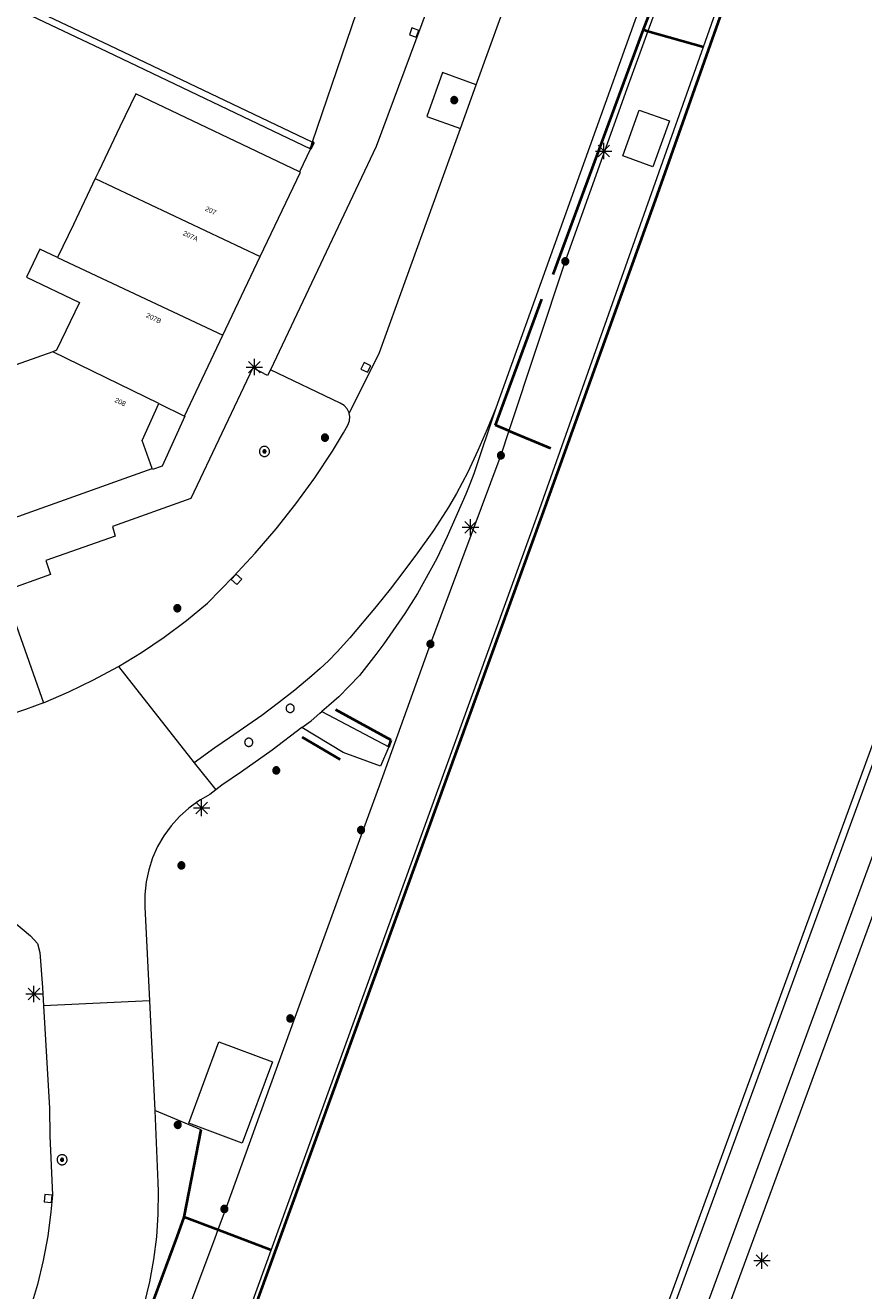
# Model space of a CAD drawing. Header units: metres. Extents: x 135779 to 137489, y 452643 to 455118.
# Tile 24 of 256: x 136281 to 136332, y 453031 to 453108. Entities that reach past the tile are written whole.
import ezdxf
from ezdxf.enums import TextEntityAlignment as Align

# ---------------------------------------------------------------- set-up
doc = ezdxf.new("R2010")
doc.units = ezdxf.units.M
doc.linetypes.add('DGN_Style_3', pattern=[78.572352, 56.123108, -22.449243])
doc.linetypes.add('DGN_Style_4', pattern=[89.853097, 44.898487, -22.449243, 0.056123, -22.449243])
for name, color, linetype, lineweight in [('KTop_BTD_Groenvoorziening', 62, 'Continuous', 13), ('KTop_BTD_Groenvoorziening_planten', 62, 'Continuous', 13), ('KTop_NAR_Huisnummer (t)', 7, 'Continuous', 13), ('KTop_OBW_Overig Plus', 1, 'Continuous', 13), ('KTop_PAL_Afsluitpaal', 222, 'Continuous', 13), ('KTop_PAL_Lichtmast', 40, 'Continuous', 13), ('KTop_PND_Grondvlaksituatie van BAG-pand [tachy]', 1, 'Continuous', 13), ('KTop_PND_Pandscheiding', 40, 'Continuous', 13), ('KTop_PUT_Inspectie- of rioolput', 15, 'Continuous', 13), ('KTop_PUT_Kolk', 15, 'Continuous', 13), ('KTop_SHD_Damwand (l)', 1, 'Continuous', 40), ('KTop_SHD_Hek (l)', 15, 'DGN_Style_4', 40), ('KTop_SHD_Kademuur', 16, 'Continuous', 13), ('KTop_SHD_Muur', 15, 'Continuous', 13), ('KTop_SHD_Muur (l)', 15, 'Continuous', 40), ('KTop_VGO_Boom', 92, 'Continuous', 13), ('KTop_VGO_Haag (l)', 92, 'DGN_Style_3', 40), ('KTop_WGD_Parkeervlak', 251, 'Continuous', 13), ('KTop_WGD_Rijbaan_Lokale weg', 251, 'Continuous', 13), ('KTop_WGD_Rijbaan_Lokale weg_verkeersdrempel', 40, 'Continuous', 13), ('KTop_WGD_Voetpad', 251, 'Continuous', 13)]:
    doc.layers.add(name, color=color, linetype=linetype, lineweight=lineweight)
doc.styles.add('Style-ROVU', font='ROVU.shx')

# ---------------------------------------------------------------- blocks, each defined once
blk = doc.blocks.new('PAL_Lichtmast')
at = {"layer": 'KTop_PAL_Lichtmast'}
for p, q in [((-0.354, -0.354), (0.354, 0.354)), ((0.354, -0.354), (-0.354, 0.354)), ((0, -0.5), (0, 0.5)), ((-0.5, 0), (0.5, 0))]:
    blk.add_line(p, q, dxfattribs=at)
blk = doc.blocks.new('PAL_Afsluitpaal')
at = {"layer": 'KTop_PAL_Afsluitpaal', "flags": 128}
blk.add_lwpolyline([(0.25, 0), (0.249, 0.026), (0.245, 0.052), (0.238, 0.077), (0.228, 0.102), (0.217, 0.125), (0.202, 0.147), (0.186, 0.167), (0.167, 0.186), (0.147, 0.202), (0.125, 0.217), (0.102, 0.228), (0.077, 0.238), (0.052, 0.245), (0.026, 0.249), (0, 0.25), (-0.026, 0.249), (-0.052, 0.245), (-0.077, 0.238), (-0.102, 0.228), (-0.125, 0.217), (-0.147, 0.202), (-0.167, 0.186), (-0.186, 0.167), (-0.202, 0.147), (-0.217, 0.125), (-0.228, 0.102), (-0.238, 0.077), (-0.245, 0.052), (-0.249, 0.026), (-0.25, 0), (-0.249, -0.026), (-0.245, -0.052), (-0.238, -0.077), (-0.228, -0.102), (-0.217, -0.125), (-0.202, -0.147), (-0.186, -0.167), (-0.167, -0.186), (-0.147, -0.202), (-0.125, -0.217), (-0.102, -0.228), (-0.077, -0.238), (-0.052, -0.245), (-0.026, -0.249), (0, -0.25), (0.026, -0.249), (0.052, -0.245), (0.077, -0.238), (0.102, -0.228), (0.125, -0.217), (0.147, -0.202), (0.167, -0.186), (0.186, -0.167), (0.202, -0.147), (0.217, -0.125), (0.228, -0.102), (0.238, -0.077), (0.245, -0.052), (0.249, -0.026), (0.25, 0)], dxfattribs=at)
blk = doc.blocks.new('PUT_Inspectie-_of_rioolput')
at = {"layer": 'KTop_PUT_Inspectie- of rioolput', "flags": 128}
for points in [[(0.31, 0), (0.308, 0.032), (0.303, 0.064), (0.294, 0.095), (0.283, 0.126), (0.268, 0.155), (0.25, 0.182), (0.23, 0.207), (0.207, 0.23), (0.182, 0.25), (0.154, 0.268), (0.126, 0.283), (0.095, 0.294), (0.064, 0.303), (0.032, 0.308), (0, 0.309), (-0.032, 0.308), (-0.064, 0.303), (-0.096, 0.294), (-0.126, 0.283), (-0.155, 0.268), (-0.182, 0.25), (-0.207, 0.23), (-0.23, 0.207), (-0.25, 0.182), (-0.268, 0.154), (-0.283, 0.126), (-0.294, 0.095), (-0.303, 0.064), (-0.308, 0.032), (-0.309, 0), (-0.308, -0.032), (-0.303, -0.064), (-0.294, -0.096), (-0.283, -0.126), (-0.268, -0.155), (-0.25, -0.182), (-0.23, -0.207), (-0.207, -0.23), (-0.182, -0.25), (-0.155, -0.268), (-0.126, -0.283), (-0.096, -0.294), (-0.064, -0.303), (-0.032, -0.308), (0, -0.309), (0.032, -0.308), (0.064, -0.303), (0.095, -0.294), (0.126, -0.283), (0.155, -0.268), (0.182, -0.25), (0.207, -0.23), (0.23, -0.207), (0.25, -0.182), (0.268, -0.155), (0.283, -0.126), (0.294, -0.096), (0.303, -0.064), (0.308, -0.032), (0.31, 0)], [(0.095, 0), (0.094, 0.009), (0.092, 0.019), (0.09, 0.029), (0.086, 0.038), (0.082, 0.047), (0.076, 0.055), (0.07, 0.063), (0.063, 0.07), (0.055, 0.076), (0.047, 0.082), (0.038, 0.086), (0.029, 0.09), (0.019, 0.092), (0.009, 0.094), (0, 0.094), (-0.01, 0.094), (-0.02, 0.092), (-0.029, 0.09), (-0.039, 0.086), (-0.048, 0.082), (-0.056, 0.076), (-0.064, 0.07), (-0.071, 0.063), (-0.077, 0.055), (-0.082, 0.047), (-0.087, 0.038), (-0.09, 0.029), (-0.093, 0.019), (-0.094, 0.009), (-0.095, 0), (-0.094, -0.01), (-0.093, -0.02), (-0.09, -0.029), (-0.087, -0.039), (-0.082, -0.048), (-0.077, -0.056), (-0.071, -0.064), (-0.064, -0.071), (-0.056, -0.077), (-0.047, -0.082), (-0.039, -0.087), (-0.029, -0.09), (-0.02, -0.093), (-0.01, -0.094), (0, -0.095), (0.009, -0.094), (0.019, -0.093), (0.029, -0.09), (0.038, -0.087), (0.047, -0.082), (0.055, -0.077), (0.063, -0.071), (0.07, -0.064), (0.076, -0.056), (0.082, -0.047), (0.086, -0.039), (0.09, -0.029), (0.092, -0.02), (0.094, -0.01), (0.095, 0)], [(0.035, 0), (0.034, 0.003), (0.034, 0.007), (0.033, 0.01), (0.031, 0.014), (0.03, 0.017), (0.028, 0.02), (0.026, 0.023), (0.023, 0.026), (0.02, 0.028), (0.017, 0.03), (0.014, 0.031), (0.01, 0.033), (0.007, 0.034), (0.003, 0.034), (0, 0.034), (-0.004, 0.034), (-0.007, 0.034), (-0.011, 0.033), (-0.014, 0.031), (-0.018, 0.03), (-0.021, 0.028), (-0.023, 0.026), (-0.026, 0.023), (-0.028, 0.02), (-0.03, 0.017), (-0.032, 0.014), (-0.033, 0.01), (-0.034, 0.007), (-0.035, 0.003), (-0.035, 0), (-0.035, -0.004), (-0.034, -0.007), (-0.033, -0.011), (-0.032, -0.014), (-0.03, -0.018), (-0.028, -0.021), (-0.026, -0.023), (-0.023, -0.026), (-0.021, -0.028), (-0.017, -0.03), (-0.014, -0.032), (-0.011, -0.033), (-0.007, -0.034), (-0.004, -0.035), (0, -0.035), (0.003, -0.035), (0.007, -0.034), (0.01, -0.033), (0.014, -0.032), (0.017, -0.03), (0.02, -0.028), (0.023, -0.026), (0.026, -0.023), (0.028, -0.021), (0.03, -0.017), (0.031, -0.014), (0.033, -0.011), (0.034, -0.007), (0.034, -0.004), (0.035, 0)], [(0.01, 0.02), (0.007, 0.02), (0.005, 0.021), (0.003, 0.022), (0.001, 0.022), (-0.001, 0.022), (-0.004, 0.022), (-0.006, 0.021), (-0.008, 0.02), (-0.01, 0.019), (-0.012, 0.018), (-0.014, 0.017), (-0.016, 0.015), (-0.017, 0.013), (-0.019, 0.012), (-0.02, 0.009), (-0.021, 0.007), (-0.022, 0.005), (-0.022, 0.003), (-0.022, 0.001), (-0.022, -0.001), (-0.022, -0.004), (-0.022, -0.006), (-0.021, -0.008), (-0.02, -0.01), (-0.019, -0.012), (-0.017, -0.014), (-0.016, -0.016), (-0.014, -0.017), (-0.012, -0.019), (-0.01, -0.02), (-0.008, -0.021), (-0.006, -0.022), (-0.003, -0.022), (-0.001, -0.022), (0.001, -0.022), (0.003, -0.022), (0.005, -0.022), (0.008, -0.021), (0.01, -0.02), (0.012, -0.019), (0.014, -0.017), (0.015, -0.016), (0.017, -0.014), (0.018, -0.012), (0.02, -0.01), (0.02, -0.008), (0.021, -0.006), (0.022, -0.003), (0.022, -0.001), (0.022, 0.001), (0.022, 0.003), (0.021, 0.005), (0.02, 0.008), (0.019, 0.01), (0.018, 0.012), (0.017, 0.014), (0.015, 0.015), (0.013, 0.017), (0.012, 0.018), (0.01, 0.02)]]:
    blk.add_lwpolyline(points, dxfattribs=at)
blk = doc.blocks.new('PUT_Kolk')
at = {"layer": 'KTop_PUT_Kolk', "flags": 128}
blk.add_lwpolyline([(0.225, -0.225), (0.225, 0.225), (-0.225, 0.225), (-0.225, -0.225), (0.225, -0.225)], dxfattribs=at)
blk = doc.blocks.new('VGO_Boom')
at = {"layer": 'KTop_VGO_Boom', "flags": 128}
for points in [[(0.215, 0), (0.214, 0.022), (0.21, 0.045), (0.204, 0.066), (0.196, 0.087), (0.186, 0.108), (0.174, 0.126), (0.16, 0.144), (0.144, 0.16), (0.126, 0.174), (0.107, 0.186), (0.087, 0.196), (0.066, 0.204), (0.045, 0.21), (0.022, 0.214), (-0.001, 0.215), (-0.023, 0.214), (-0.045, 0.21), (-0.067, 0.204), (-0.088, 0.196), (-0.108, 0.186), (-0.127, 0.174), (-0.144, 0.16), (-0.16, 0.144), (-0.174, 0.126), (-0.187, 0.107), (-0.197, 0.087), (-0.205, 0.066), (-0.211, 0.045), (-0.214, 0.022), (-0.215, -0.001), (-0.214, -0.023), (-0.211, -0.045), (-0.205, -0.067), (-0.197, -0.088), (-0.187, -0.108), (-0.174, -0.127), (-0.16, -0.144), (-0.144, -0.16), (-0.127, -0.174), (-0.108, -0.187), (-0.088, -0.197), (-0.067, -0.205), (-0.045, -0.211), (-0.023, -0.214), (0, -0.215), (0.022, -0.214), (0.045, -0.211), (0.066, -0.205), (0.087, -0.197), (0.108, -0.187), (0.126, -0.174), (0.144, -0.16), (0.16, -0.144), (0.174, -0.127), (0.186, -0.108), (0.196, -0.088), (0.204, -0.067), (0.21, -0.045), (0.214, -0.023), (0.215, -0.001)], [(0.155, 0), (0.154, 0.016), (0.152, 0.032), (0.147, 0.048), (0.142, 0.063), (0.134, 0.078), (0.125, 0.091), (0.115, 0.104), (0.104, 0.115), (0.091, 0.125), (0.077, 0.134), (0.063, 0.142), (0.048, 0.147), (0.032, 0.152), (0.016, 0.154), (-0.001, 0.155), (-0.017, 0.154), (-0.033, 0.152), (-0.048, 0.147), (-0.064, 0.142), (-0.078, 0.134), (-0.092, 0.125), (-0.104, 0.115), (-0.116, 0.104), (-0.126, 0.091), (-0.135, 0.077), (-0.142, 0.063), (-0.148, 0.048), (-0.152, 0.032), (-0.155, 0.016), (-0.155, -0.001), (-0.155, -0.017), (-0.152, -0.033), (-0.148, -0.048), (-0.142, -0.064), (-0.135, -0.078), (-0.126, -0.092), (-0.116, -0.104), (-0.104, -0.116), (-0.092, -0.126), (-0.078, -0.135), (-0.064, -0.142), (-0.048, -0.148), (-0.033, -0.152), (-0.017, -0.155), (0, -0.155), (0.016, -0.155), (0.032, -0.152), (0.048, -0.148), (0.063, -0.142), (0.078, -0.135), (0.091, -0.126), (0.104, -0.116), (0.115, -0.104), (0.125, -0.092), (0.134, -0.078), (0.142, -0.064), (0.147, -0.048), (0.152, -0.033), (0.154, -0.017), (0.155, -0.001)], [(0.095, 0), (0.094, 0.01), (0.093, 0.02), (0.09, 0.029), (0.087, 0.039), (0.082, 0.048), (0.077, 0.056), (0.071, 0.064), (0.064, 0.071), (0.056, 0.077), (0.047, 0.082), (0.039, 0.087), (0.029, 0.09), (0.02, 0.093), (0.01, 0.094), (-0.001, 0.095), (-0.01, 0.094), (-0.02, 0.093), (-0.03, 0.09), (-0.039, 0.087), (-0.048, 0.082), (-0.056, 0.077), (-0.064, 0.071), (-0.071, 0.064), (-0.077, 0.056), (-0.083, 0.047), (-0.087, 0.039), (-0.091, 0.029), (-0.093, 0.02), (-0.095, 0.01), (-0.095, -0.001), (-0.095, -0.01), (-0.093, -0.02), (-0.091, -0.03), (-0.087, -0.039), (-0.083, -0.048), (-0.077, -0.056), (-0.071, -0.064), (-0.064, -0.071), (-0.056, -0.077), (-0.048, -0.083), (-0.039, -0.087), (-0.03, -0.091), (-0.02, -0.093), (-0.01, -0.095), (0, -0.095), (0.01, -0.095), (0.02, -0.093), (0.029, -0.091), (0.039, -0.087), (0.048, -0.083), (0.056, -0.077), (0.064, -0.071), (0.071, -0.064), (0.077, -0.056), (0.082, -0.048), (0.087, -0.039), (0.09, -0.03), (0.093, -0.02), (0.094, -0.01), (0.095, -0.001)], [(0.035, 0), (0.035, 0.004), (0.034, 0.007), (0.033, 0.011), (0.032, 0.014), (0.03, 0.018), (0.028, 0.021), (0.026, 0.023), (0.023, 0.026), (0.021, 0.028), (0.017, 0.03), (0.014, 0.032), (0.011, 0.033), (0.007, 0.034), (0.004, 0.035), (-0.001, 0.035), (-0.004, 0.035), (-0.008, 0.034), (-0.011, 0.033), (-0.015, 0.032), (-0.018, 0.03), (-0.021, 0.028), (-0.024, 0.026), (-0.027, 0.023), (-0.029, 0.021), (-0.031, 0.017), (-0.032, 0.014), (-0.034, 0.011), (-0.035, 0.007), (-0.035, 0.004), (-0.035, -0.001), (-0.035, -0.004), (-0.035, -0.008), (-0.034, -0.011), (-0.032, -0.015), (-0.031, -0.018), (-0.029, -0.021), (-0.027, -0.024), (-0.024, -0.027), (-0.021, -0.029), (-0.018, -0.031), (-0.015, -0.032), (-0.011, -0.034), (-0.008, -0.035), (-0.004, -0.035), (0, -0.035), (0.004, -0.035), (0.007, -0.035), (0.011, -0.034), (0.014, -0.032), (0.018, -0.031), (0.021, -0.029), (0.023, -0.027), (0.026, -0.024), (0.028, -0.021), (0.03, -0.018), (0.032, -0.015), (0.033, -0.011), (0.034, -0.008), (0.035, -0.004), (0.035, 0)]]:
    blk.add_lwpolyline(points, dxfattribs=at)

msp = doc.modelspace()

# ---------------------------------------------------------------- linework, layer by layer
at = {"layer": 'KTop_BTD_Groenvoorziening', "flags": 128}
for points in [[(136350.825, 453196.298), (136346.317, 453183.982), (136342.597, 453173.892), (136338.038, 453161.296), (136333.967, 453150.147), (136331.104, 453142.085), (136330.266, 453139.727), (136327.183, 453131.046), (136325.851, 453127.297), (136324.405, 453123.283), (136321.756, 453115.934), (136321.133, 453114.228), (136318.877, 453108.046), (136317.584, 453104.503), (136313.82, 453093.966), (136310.367, 453083.607), (136309.871, 453082.119), (136305.572, 453070.596), (136302.446, 453061.94), (136301.643, 453059.717), (136297.278, 453047.729), (136293.078, 453036.113), (136292.563, 453034.735)], [(136290.504, 453035.511), (136291.541, 453040.851), (136288.709, 453042.029)], [(136283.172, 453014.738), (136284.661, 453018.731), (136285.991, 453022.361), (136288.661, 453030.521), (136290.081, 453034.311), (136290.504, 453035.511)], [(136292.563, 453034.735), (136292.375, 453034.233), (136289.075, 453025.406), (136285, 453014.095)], [(136295.824, 453033.506), (136292.563, 453034.735)]]:
    msp.add_lwpolyline(points, dxfattribs=at)
at = {"layer": 'KTop_BTD_Groenvoorziening_planten', "flags": 128}
msp.add_lwpolyline([(136290.504, 453035.511), (136292.563, 453034.735)], dxfattribs=at)
at = {"layer": 'KTop_OBW_Overig Plus', "flags": 128}
msp.add_lwpolyline([(136319.179, 453099.748), (136317.334, 453100.41), (136318.342, 453103.214), (136320.187, 453102.552), (136319.179, 453099.748)], dxfattribs=at)
at = {"layer": 'KTop_PND_Grondvlaksituatie van BAG-pand [tachy]', "flags": 128}
for points in [[(136297.558, 453099.436), (136287.54, 453104.198), (136286.575, 453102.177), (136285.285, 453099.475), (136285.068, 453099.021)], [(136295.162, 453094.261), (136297.611, 453099.411), (136297.558, 453099.436)], [(136285.068, 453099.021), (136283.725, 453096.207), (136282.763, 453094.191)], [(136282.763, 453094.191), (136281.667, 453094.706), (136280.851, 453092.991), (136284.091, 453091.441), (136282.701, 453088.521), (136282.46, 453088.435)], [(136282.46, 453088.435), (136276.221, 453086.221), (136273.961, 453092.591), (136270.961, 453093.991)], [(136292.872, 453089.444), (136295.162, 453094.261)], [(136290.521, 453084.501), (136292.872, 453089.444)], [(136288.541, 453081.291), (136287.931, 453083.001), (136288.951, 453085.261)], [(136288.951, 453085.261), (136290.521, 453084.501)], [(136265.391, 453073.051), (136275.831, 453076.751), (136275.796, 453076.849), (136275.771, 453076.921), (136278.031, 453077.731), (136278.049, 453077.68), (136278.091, 453077.561), (136288.541, 453081.291)], [(136294.059, 453040.045), (136290.78, 453041.263), (136292.625, 453046.229), (136295.904, 453045.011), (136294.059, 453040.045)]]:
    msp.add_lwpolyline(points, dxfattribs=at)
at = {"layer": 'KTop_PND_Pandscheiding', "flags": 128}
for points in [[(136285.068, 453099.021), (136295.162, 453094.261)], [(136282.763, 453094.191), (136292.872, 453089.444)], [(136288.951, 453085.261), (136282.46, 453088.435)]]:
    msp.add_lwpolyline(points, dxfattribs=at)
at = {"layer": 'KTop_SHD_Damwand (l)', "flags": 128}
msp.add_lwpolyline([(136354.142, 453195.059), (136347.049, 453175.552), (136341.871, 453161.524), (136319.325, 453097.697), (136312.382, 453078.421), (136291.159, 453019.908), (136284.168, 453000)], dxfattribs=at)
at = {"layer": 'KTop_SHD_Hek (l)', "flags": 128}
for points in [[(136324.405, 453123.283), (136318.581, 453108.131)], [(136318.581, 453108.131), (136313.051, 453093.161)], [(136318.581, 453108.131), (136318.877, 453108.046)], [(136318.877, 453108.046), (136322.266, 453107.072)], [(136310.367, 453083.607), (136309.551, 453083.951), (136312.381, 453091.641)], [(136310.367, 453083.607), (136312.921, 453082.531)], [(136290.504, 453035.511), (136291.541, 453040.851)], [(136283.172, 453014.738), (136284.661, 453018.731), (136285.991, 453022.361), (136288.661, 453030.521), (136290.081, 453034.311), (136290.504, 453035.511)], [(136292.563, 453034.735), (136290.504, 453035.511)], [(136295.824, 453033.506), (136292.563, 453034.735)]]:
    msp.add_lwpolyline(points, dxfattribs=at)
at = {"layer": 'KTop_SHD_Kademuur', "flags": 128}
for points in [[(136295.824, 453033.506), (136312.147, 453078.506), (136318.996, 453097.816), (136322.266, 453107.072), (136339.023, 453154.513), (136341.541, 453161.642), (136346.72, 453175.673), (136353.813, 453195.179)], [(136266.75, 452951.218), (136271.477, 452964.602), (136278.853, 452985.09), (136284.168, 453000), (136291.159, 453019.908), (136305.483, 453059.401), (136312.382, 453078.421), (136319.325, 453097.697), (136341.871, 453161.524), (136347.049, 453175.552), (136354.142, 453195.059)], [(136377.915, 453187.272), (136346.181, 453101.411), (136328.808, 453054.018), (136314.201, 453014.171), (136315.851, 453013.589)], [(136383.79, 453185.878), (136383.647, 453185.435), (136378.506, 453187.102), (136378.307, 453187.166), (136346.561, 453101.271), (136314.721, 453014.411), (136315.992, 453013.964)], [(136288.429, 453012.889), (136290.923, 453019.992), (136295.824, 453033.506)]]:
    msp.add_lwpolyline(points, dxfattribs=at)
at = {"layer": 'KTop_SHD_Muur', "flags": 128}
for points in [[(136298.342, 453101.256), (136285.946, 453107.151), (136271.381, 453114.051), (136276.881, 453125.541), (136276.521, 453125.721), (136273.051, 453118.481), (136270.841, 453113.871), (136285.766, 453106.791), (136298.231, 453100.851)], [(136298.231, 453100.851), (136298.342, 453101.256)]]:
    msp.add_lwpolyline(points, dxfattribs=at)
at = {"layer": 'KTop_SHD_Muur (l)', "flags": 128}
msp.add_lwpolyline([(136298.231, 453100.851), (136298.411, 453101.211), (136298.342, 453101.256)], dxfattribs=at)
at = {"layer": 'KTop_VGO_Haag (l)', "flags": 128}
for points in [[(136303.02, 453064.278), (136303.165, 453064.678), (136299.775, 453066.529)], [(136300.045, 453063.491), (136297.731, 453064.858)]]:
    msp.add_lwpolyline(points, dxfattribs=at)
at = {"layer": 'KTop_WGD_Parkeervlak', "flags": 128}
for points in [[(136308.375, 453104.762), (136306.304, 453105.504), (136305.344, 453102.823), (136307.415, 453102.081)], [(136300.605, 453084.661), (136300.594, 453084.698), (136300.473, 453084.946), (136300.287, 453085.149), (136300.05, 453085.29), (136295.79, 453087.33)], [(136309.563, 453084.979), (136308.22, 453080.976), (136307.985, 453080.344), (136307.729, 453079.721), (136306.593, 453077.129), (136305.964, 453075.788), (136304.78, 453073.651), (136303.999, 453072.436), (136302.721, 453070.574), (136302.236, 453069.923), (136301.226, 453068.644), (136299.961, 453067.338), (136299.349, 453066.792), (136298.916, 453066.443)], [(136297.71, 453065.46), (136295.883, 453064.066), (136294.008, 453062.736), (136292.816, 453061.94), (136292.432, 453061.637)]]:
    msp.add_lwpolyline(points, dxfattribs=at)
at = {"layer": 'KTop_WGD_Rijbaan_Lokale weg', "flags": 128}
for points in [[(136332.025, 453147.541), (136309.563, 453084.979)], [(136308.375, 453104.762), (136309.875, 453108.923)], [(136307.415, 453102.081), (136308.375, 453104.762)], [(136300.605, 453084.661), (136302.448, 453088.394), (136307.415, 453102.081)], [(136286.483, 453069.194), (136287.887, 453070.045), (136289.286, 453070.986), (136290.639, 453071.992), (136291.93, 453073.05), (136293.52, 453074.69), (136294.854, 453076.122), (136296.128, 453077.606), (136297.341, 453079.142), (136298.49, 453080.726), (136299.573, 453082.356), (136300.26, 453083.47), (136300.52, 453083.95), (136300.617, 453084.207), (136300.636, 453084.482), (136300.605, 453084.661)], [(136309.563, 453084.979), (136309.048, 453083.69), (136308.477, 453082.386), (136307.851, 453081.06), (136307.17, 453079.764), (136306.674, 453078.92), (136305.758, 453077.512), (136304.786, 453076.145), (136303.952, 453075.024), (136303.1, 453073.917), (136302.249, 453072.86), (136300.635, 453070.939), (136299.863, 453070.086), (136299.327, 453069.535), (136298.833, 453069.064), (136298.324, 453068.613), (136297.271, 453067.749), (136296.27, 453066.962), (136295.253, 453066.198), (136293.284, 453064.819), (136292.373, 453064.204), (136291.12, 453063.304)], [(136286.483, 453069.194), (136291.12, 453063.304)], [(136281.899, 453048.43), (136282.27, 453042.18), (136282.292, 453040.482), (136282.445, 453036.869), (136282.357, 453035.847), (136282.16, 453034.353), (136281.884, 453032.871), (136281.53, 453031.406), (136281.099, 453029.961)], [(136288.381, 453048.734), (136281.899, 453048.43)], [(136288.381, 453048.734), (136288.709, 453042.029)], [(136288.709, 453042.029), (136288.888, 453037.636), (136288.906, 453037.076), (136288.896, 453035.69), (136288.805, 453034.306), (136288.635, 453032.931), (136288.386, 453031.567), (136288.059, 453030.22), (136287.654, 453028.894), (136283.324, 453016.702), (136279.9, 453007.569), (136281.782, 453006.893), (136279.209, 453000), (136278.503, 452998.163)]]:
    msp.add_lwpolyline(points, dxfattribs=at)
at = {"layer": 'KTop_WGD_Rijbaan_Lokale weg_verkeersdrempel', "flags": 128}
for points in [[(136281.893, 453066.974), (136283.445, 453067.634), (136284.963, 453068.367), (136286.445, 453069.171), (136286.483, 453069.194)], [(136281.893, 453066.974), (136280.8, 453066.56), (136279.424, 453066.118)], [(136291.12, 453063.304), (136292.432, 453061.637)], [(136292.432, 453061.637), (136292.08, 453061.36), (136291.506, 453061.037), (136291.406, 453060.973), (136291.257, 453060.865), (136290.789, 453060.526), (136290.222, 453060.017), (136289.712, 453059.451), (136289.263, 453058.835), (136288.882, 453058.176), (136288.572, 453057.48), (136288.337, 453056.755), (136288.179, 453056.01), (136288.099, 453055.252), (136288.1, 453054.49), (136288.381, 453048.734)], [(136279.459, 453054.103), (136281.094, 453052.709), (136281.526, 453052.25), (136281.669, 453051.705), (136281.832, 453049.563), (136281.899, 453048.43)]]:
    msp.add_lwpolyline(points, dxfattribs=at)
at = {"layer": 'KTop_WGD_Voetpad', "flags": 128}
for points in [[(136306.405, 453112.174), (136302.809, 453113.471), (136302.529, 453113.572), (136298.342, 453101.256)], [(136306.405, 453112.174), (136302.25, 453100.98), (136295.79, 453087.33)], [(136298.231, 453100.851), (136297.558, 453099.436)], [(136295.79, 453087.33), (136295.599, 453086.985), (136294.713, 453087.446), (136290.911, 453079.461), (136286.111, 453077.741), (136286.291, 453077.161), (136282.051, 453075.661), (136282.321, 453074.821), (136279.491, 453073.791), (136281.893, 453066.974)], [(136290.521, 453084.501), (136290.551, 453084.489), (136289.151, 453081.441), (136288.561, 453081.241), (136288.541, 453081.291)], [(136342.846, 453080.109), (136342.077, 453079.757), (136341.844, 453079.012), (136321.107, 453022.743), (136321.204, 453022.237), (136321.824, 453021.814), (136326.346, 453020.114), (136326.614, 453019.853), (136326.172, 453017.914), (136325.698, 453015.141), (136325.131, 453012.221), (136325.027, 453011.662), (136325.002, 453011.095), (136325.057, 453010.529), (136325.191, 453009.977), (136325.401, 453009.45), (136325.683, 453008.956), (136325.963, 453008.586)], [(136316.056, 453014.028), (136316.056, 453014.028), (136320.1, 453023.626), (136337.87, 453071.844)], [(136297.71, 453065.46), (136298.28, 453065.861), (136298.8, 453066.324), (136298.916, 453066.443)], [(136298.916, 453066.443), (136303.02, 453064.278), (136302.508, 453063.089), (136300.234, 453063.936), (136297.71, 453065.46)]]:
    msp.add_lwpolyline(points, dxfattribs=at)

# ---------------------------------------------------------------- block references
at = {"layer": 'KTop_PAL_Afsluitpaal'}
for p in [(136296.991, 453066.629), (136294.455, 453064.551)]:
    msp.add_blockref('PAL_Afsluitpaal', p, dxfattribs=at)
at = {"layer": 'KTop_PAL_Lichtmast'}
for p in [(136316.177, 453100.708), (136294.802, 453087.492), (136308.021, 453077.697), (136291.572, 453060.541), (136281.315, 453049.161), (136325.852, 453032.862)]:
    msp.add_blockref('PAL_Lichtmast', p, dxfattribs=at)
at = {"layer": 'KTop_PUT_Inspectie- of rioolput'}
for p, rotation in [((136295.417, 453082.338), 154.538883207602), ((136283.035, 453039.026), 182.4248601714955)]:
    msp.add_blockref('PUT_Inspectie-_of_rioolput', p, dxfattribs=dict(at, rotation=rotation))
at = {"layer": 'KTop_PUT_Kolk'}
for p, rotation in [((136304.571, 453107.95), 339.6360314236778), ((136301.617, 453087.477), 333.7242257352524), ((136293.705, 453074.522), 137.0291535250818), ((136282.187, 453036.662), 355.0786468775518)]:
    msp.add_blockref('PUT_Kolk', p, dxfattribs=dict(at, rotation=rotation))
at = {"layer": 'KTop_VGO_Boom'}
for p in [(136307.025, 453103.819), (136313.82, 453093.961), (136299.116, 453083.181), (136309.881, 453082.095), (136290.086, 453072.751), (136305.573, 453070.565), (136296.139, 453062.832), (136301.327, 453059.188), (136290.335, 453057.024), (136296.99, 453047.664), (136290.113, 453041.158), (136292.963, 453036.016)]:
    msp.add_blockref('VGO_Boom', p, dxfattribs=at)

# ---------------------------------------------------------------- texts
at = {"layer": 'KTop_NAR_Huisnummer (t)', "style": 'Style-ROVU'}
for s, p in [('207', (136292.442, 453096.916)), ('207A', (136291.335, 453095.301)), ('207B', (136289.081, 453090.278)), ('208', (136286.909, 453085.218))]:
    msp.add_text(s, height=0.3, rotation=334.6, dxfattribs=at).set_placement(p, align=Align.MIDDLE_RIGHT)

doc.saveas('drawing.dxf')
